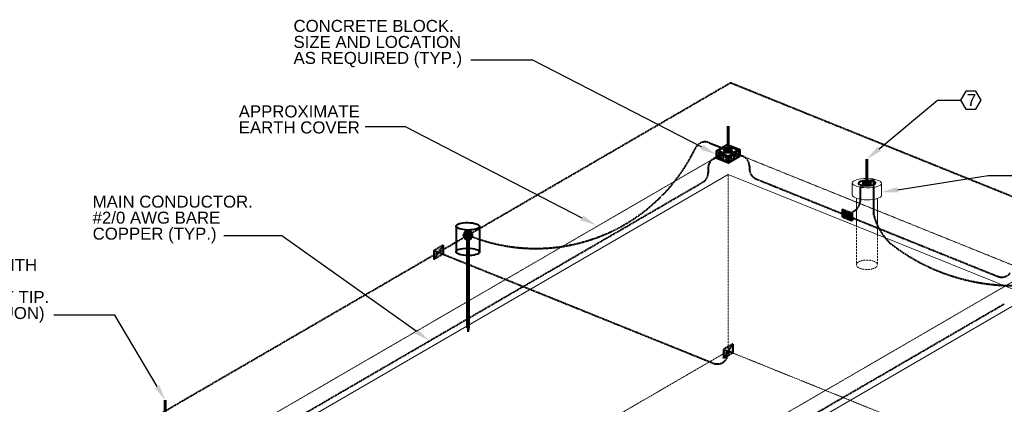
# Model space of a CAD drawing. Header units: inches. Extents: x 0 to 21849, y 0 to 20143.
# Tile 14 of 15: x 3325 to 4064, y 7102 to 7390. Entities that reach past the tile are written whole.
import ezdxf
from ezdxf import colors
from ezdxf.entities.mleader import LeaderData, LeaderLine
from ezdxf.math import Vec2, Vec3

# ---------------------------------------------------------------- set-up
doc = ezdxf.new("R2010")
doc.units = ezdxf.units.IN
doc.header["$MEASUREMENT"] = 0
for name, pattern in [('DASHED2', [0.375, 0.25, -0.125]), ('DOT', [0.25, 0, -0.25]), ('HIDDEN2', [0.1875, 0.125, -0.0625])]:
    doc.linetypes.add(name, pattern=pattern)
for name, color, linetype, lineweight in [('E-ISO-BLDG', 131, 'Continuous', 9), ('E-LPS-ISO', 7, 'DASHED2', 40), ('E-STD-TEXT', 7, 'Continuous', 25)]:
    doc.layers.add(name, color=color, linetype=linetype, lineweight=lineweight)
doc.styles.get("Standard").update_dxf_attribs({"font": 'arial.ttf'})

msp = doc.modelspace()

# ---------------------------------------------------------------- hatches: boundary and pattern name
at = {"layer": 'E-LPS-ISO', "linetype": 'Continuous'}
h = msp.add_hatch(dxfattribs=at)
h.set_pattern_fill('AR-CONC', color=0, scale=0.3762)
h.set_pattern_definition([(50, (1909.518, 5878.5344), (2.6983328, -0.2360735), [0.28215, -3.10365]), (355, (1909.518, 5878.5344), (-0.5219825, 2.8297468), [0.22572, -2.48292]), (100.45144, (1909.743, 5878.5147), (2.1763503, 2.5936732), [0.2397906, -2.6376966]), (46.1842, (1909.518, 5879.2868), (4.014962, -0.6226835), [0.423225, -4.655475]), (96.63564, (1909.8527, 5879.235), (3.516198, 3.664634), [0.359686, -3.956547]), (351.18416, (1909.518, 5879.287), (3.516198, 3.664634), [0.33858, -3.72438]), (21, (1909.8943, 5879.0987), (2.2455643, -1.5146523), [0.28215, -3.10365]), (326, (1909.8943, 5879.0987), (0.9153523, 2.7280145), [0.22572, -2.48292]), (71.45144, (1910.0814, 5878.9725), (3.1609166, 1.2133622), [0.2397906, -2.6376966]), (37.5, (1909.5181, 5878.5344), (0.04574538, 1.25234668), [0, -2.452824, 0, -2.52054, 0, -2.492325]), (7.5, (1909.5181, 5878.5344), (0.9896676, 1.48377686), [0, -1.437084, 0, -2.396394, 0, -0.949905]), (327.5, (1908.6792, 5878.5344), (2.00824, -0.08485143), [0, -0.9405, 0, -2.93436, 0, -3.89367]), (317.5, (1908.303, 5878.5344), (2.1939464, 0.376595), [0, -1.22265, 0, -1.948716, 0, -2.76507])])
h.paths.add_polyline_path([(3852.73, 7289.79), (3847.68, 7291.83), (3847.68, 7286.86)])
h.paths.add_polyline_path([(3856.89, 7288.11), (3852.73, 7289.79), (3847.68, 7286.86), (3856.89, 7283.15)])
h.paths.add_polyline_path([(3865.48, 7288.13), (3860.43, 7290.17), (3856.89, 7288.11), (3856.89, 7283.15)])
h.paths.add_polyline_path([(3865.48, 7293.1), (3860.43, 7290.17), (3865.48, 7288.13)])
at = {"layer": 'E-LPS-ISO', "linetype": 'Continuous', "transparency": 33554687}
h = msp.add_hatch(color=0, dxfattribs=at)
h.dxf.hatch_style = 1
edge = h.paths.add_edge_path()
edge.add_ellipse((3856.58, 7292.46), major_axis=(3.16, 0.03), ratio=0.336663, start_angle=89.79804, end_angle=129.00175)
edge.add_line((3854.58, 7293.27), (3855.58, 7292.87))
edge.add_ellipse((3856.58, 7292.46), major_axis=(1.58, 0.02), ratio=0.336663, start_angle=90, end_angle=129.00175, ccw=False)
edge.add_line((3856.58, 7292.99), (3856.58, 7293.53))
edge = h.paths.add_edge_path()
edge.add_ellipse((3856.58, 7292.46), major_axis=(3.16, 0.03), ratio=0.336663, start_angle=309.00175, end_angle=449.79804)
edge.add_line((3856.58, 7293.53), (3856.58, 7292.99))
edge.add_ellipse((3856.58, 7292.46), major_axis=(1.58, 0.02), ratio=0.336663, start_angle=0, end_angle=89.79804, ccw=False)
edge.add_ellipse((3856.58, 7292.46), major_axis=(1.58, 0.02), ratio=0.336663, start_angle=309.00175, end_angle=360, ccw=False)
edge.add_line((3857.58, 7292.06), (3858.58, 7291.66))
edge = h.paths.add_edge_path()
edge.add_ellipse((3856.58, 7292.46), major_axis=(1.58, 0.02), ratio=0.336663, start_angle=129.00175, end_angle=180, ccw=False)
edge.add_line((3855.58, 7292.87), (3854.58, 7293.27))
edge.add_ellipse((3856.58, 7292.46), major_axis=(3.16, 0.03), ratio=0.336663, start_angle=129.00175, end_angle=239.27389)
edge.add_line((3854.97, 7291.53), (3855.78, 7292))
edge.add_ellipse((3856.58, 7292.46), major_axis=(1.58, 0.02), ratio=0.336663, start_angle=180, end_angle=239.27389, ccw=False)
edge = h.paths.add_edge_path()
edge.add_ellipse((3856.58, 7292.46), major_axis=(1.58, 0.02), ratio=0.336663, start_angle=270, end_angle=309.00175, ccw=False)
edge.add_ellipse((3856.58, 7292.46), major_axis=(1.58, 0.02), ratio=0.336663, start_angle=239.27389, end_angle=270, ccw=False)
edge.add_line((3855.78, 7292), (3854.97, 7291.53))
edge.add_ellipse((3856.58, 7292.46), major_axis=(3.16, 0.03), ratio=0.336663, start_angle=239.27389, end_angle=309.00175)
edge.add_line((3858.58, 7291.66), (3857.58, 7292.06))
at = {"layer": 'E-LPS-ISO'}
h = msp.add_hatch(color=0, dxfattribs=at)
h.dxf.hatch_style = 1
edge = h.paths.add_edge_path()
edge.add_ellipse((3856.58, 7292.46), major_axis=(1.58, 0.02), ratio=0.336663, start_angle=90, end_angle=180)
edge.add_line((3855, 7292.45), (3856.58, 7292.46))
edge.add_line((3856.58, 7292.46), (3856.58, 7292.99))
edge = h.paths.add_edge_path()
edge.add_line((3856.58, 7292.46), (3855, 7292.45))
edge.add_ellipse((3856.58, 7292.46), major_axis=(1.58, 0.02), ratio=0.336663, start_angle=180, end_angle=270)
edge.add_line((3856.59, 7291.93), (3856.58, 7292.46))
edge = h.paths.add_edge_path()
edge.add_ellipse((3856.58, 7292.46), major_axis=(1.58, 0.02), ratio=0.336663, start_angle=270, end_angle=360)
edge.add_line((3858.16, 7292.48), (3856.58, 7292.46))
edge.add_line((3856.58, 7292.46), (3856.59, 7291.93))
edge = h.paths.add_edge_path()
edge.add_ellipse((3856.58, 7292.46), major_axis=(1.58, 0.02), ratio=0.336663, start_angle=0, end_angle=89.79804)
edge.add_line((3856.58, 7292.99), (3856.58, 7292.46))
edge.add_line((3856.58, 7292.46), (3858.16, 7292.48))
at = {"layer": 'E-LPS-ISO', "linetype": 'Continuous', "transparency": 33554687}
h = msp.add_hatch(color=0, dxfattribs=at)
h.dxf.hatch_style = 1
edge = h.paths.add_edge_path()
edge.add_ellipse((3960.71, 7267.84), major_axis=(3.16, 0.03), ratio=0.336663, start_angle=89.79804, end_angle=239.27389)
edge.add_line((3959.1, 7266.91), (3959.91, 7267.37))
edge.add_ellipse((3960.71, 7267.84), major_axis=(1.58, 0.02), ratio=0.336663, start_angle=89.79804, end_angle=239.27389, ccw=False)
edge.add_line((3960.71, 7268.37), (3960.71, 7268.9))
edge = h.paths.add_edge_path()
edge.add_ellipse((3960.71, 7267.84), major_axis=(3.16, 0.03), ratio=0.336663, start_angle=59.27389, end_angle=89.79804)
edge.add_line((3960.71, 7268.9), (3960.71, 7268.37))
edge.add_ellipse((3960.71, 7267.84), major_axis=(1.58, 0.02), ratio=0.336663, start_angle=59.27389, end_angle=89.79804, ccw=False)
edge.add_line((3961.51, 7268.31), (3962.31, 7268.77))
edge = h.paths.add_edge_path()
edge.add_ellipse((3960.71, 7267.84), major_axis=(3.16, 0.03), ratio=0.336663, start_angle=239.27389, end_angle=419.27389)
edge.add_line((3962.31, 7268.77), (3961.51, 7268.31))
edge.add_ellipse((3960.71, 7267.84), major_axis=(1.58, 0.02), ratio=0.336663, start_angle=239.27389, end_angle=419.27389, ccw=False)
edge.add_line((3959.91, 7267.37), (3959.1, 7266.91))
at = {"layer": 'E-LPS-ISO', "linetype": 'Continuous'}
h = msp.add_hatch(color=0, dxfattribs=at)
h.dxf.hatch_style = 1
edge = h.paths.add_edge_path()
edge.add_ellipse((3960.71, 7267.84), major_axis=(1.58, 0.02), ratio=0.336663, start_angle=89.79804, end_angle=209.87715)
edge.add_line((3959.34, 7267.56), (3960.71, 7267.84))
edge.add_line((3960.71, 7267.84), (3960.71, 7268.37))
edge = h.paths.add_edge_path()
edge.add_ellipse((3960.71, 7267.84), major_axis=(1.58, 0.02), ratio=0.336663, start_angle=29.87715, end_angle=89.79804)
edge.add_line((3960.71, 7268.37), (3960.71, 7267.84))
edge.add_line((3960.71, 7267.84), (3962.08, 7268.12))
edge = h.paths.add_edge_path()
edge.add_ellipse((3960.71, 7267.84), major_axis=(1.58, 0.02), ratio=0.336663, start_angle=209.87715, end_angle=389.87715)
edge.add_line((3962.08, 7268.12), (3959.34, 7267.56))
at = {"layer": 'E-LPS-ISO'}
h = msp.add_hatch(color=0, dxfattribs=at)
h.dxf.hatch_style = 1
h.paths.add_polyline_path([(3942.12, 7248.43), (3942.12, 7242.4), (3949.72, 7245.43)])
h.paths.add_polyline_path([(3949.72, 7245.43), (3942.12, 7242.4), (3949.72, 7239.39)])
h = msp.add_hatch(color=0, dxfattribs=at)
h.dxf.hatch_style = 1
h.paths.add_polyline_path([(3659.81, 7232.08), (3658.01, 7228.95), (3659.81, 7225.82), (3663.43, 7225.82), (3665.23, 7228.95), (3663.43, 7232.08)])
h = msp.add_hatch(color=0, dxfattribs=at)
h.dxf.hatch_style = 1
h.paths.add_polyline_path([(3642.93, 7214.86), (3642.93, 7221.35), (3635.85, 7217.25), (3635.85, 7210.76)])
at = {"layer": 'E-LPS-ISO', "linetype": 'HIDDEN2'}
h = msp.add_hatch(color=0, dxfattribs=at)
h.dxf.hatch_style = 1
h.paths.add_polyline_path([(3661.24, 7159.37), (3662, 7159.37), (3662, 7225.82), (3661.24, 7225.82)])
h = msp.add_hatch(color=0, dxfattribs=at)
h.dxf.hatch_style = 1
h.paths.add_polyline_path([(3661.62, 7159.37), (3661.24, 7159.37), (3661.62, 7156.32)])
h.paths.add_polyline_path([(3662, 7159.37), (3661.62, 7159.37), (3661.62, 7156.32)])
at = {"layer": 'E-LPS-ISO'}
h = msp.add_hatch(color=0, dxfattribs=at)
h.dxf.hatch_style = 1
h.paths.add_polyline_path([(3860.12, 7140.77), (3860.12, 7147.26), (3853.04, 7143.16), (3853.04, 7136.67)])

# ---------------------------------------------------------------- linework, layer by layer
at = {"layer": 'E-ISO-BLDG', "color": 0, "linetype": 'DOT', "ltscale": 0.15}
for p, q in [((3479.19, 7073.45), (3852.29, 7289.97)), ((3861.19, 7290.6), (4078.03, 7203.11)), ((3705.24, 6982.24), (4078.34, 7198.76))]:
    msp.add_line(p, q, dxfattribs=at)
at = {"layer": 'E-ISO-BLDG', "color": 0}
for p, q in [((3497.54, 7066.04), (3856.58, 7274.4)), ((3856.58, 7274.4), (4082.64, 7183.19)), ((3707.02, 6965.21), (4153.34, 7224.22))]:
    msp.add_line(p, q, dxfattribs=at)
at = {"layer": 'E-ISO-BLDG', "color": 0, "linetype": 'HIDDEN2'}
for p, q in [((3856.58, 7141.96), (3856.58, 7274.4)), ((3856.58, 7274.4), (3856.58, 7273.54)), ((3952.82, 7235.57), (3952.82, 7206.64)), ((3968.59, 7229.21), (3968.59, 7206.64)), ((3632.16, 7011.73), (3856.58, 7141.96)), ((3856.58, 7141.96), (4082.64, 7050.75))]:
    msp.add_line(p, q, dxfattribs=at)
at = {"layer": 'E-ISO-BLDG', "color": 0, "linetype": 'Continuous'}
for p, q in [((3949.76, 7268.02), (3949.76, 7258.96)), ((3971.66, 7267.66), (3971.66, 7258.64)), ((3952.82, 7256.53), (3952.82, 7235.57)), ((3968.59, 7256.29), (3968.59, 7229.21))]:
    msp.add_line(p, q, dxfattribs=at)
at = {"layer": 'E-ISO-BLDG', "color": 0}
msp.add_ellipse((3960.71, 7267.84), major_axis=(10.95, -0.18), ratio=0.31706, dxfattribs=at)
msp.add_ellipse((3960.71, 7258.82), major_axis=(10.95, -0.18), ratio=0.31706, start_param=3.141593, end_param=6.283185, dxfattribs=at)
at = {"layer": 'E-ISO-BLDG', "color": 0, "linetype": 'HIDDEN2'}
msp.add_ellipse((3960.71, 7206.64), major_axis=(7.88, 0), ratio=0.448424, dxfattribs=at)
at = {"layer": 'E-LPS-ISO', "color": 0}
for p, q in [((3388.31, 7070.34), (3858.48, 7343.19)), ((3855, 7292.45), (3858.16, 7292.48)), ((3458.44, 7048.5), (3837.69, 7268.59)), ((3877.6, 7271.07), (4058.78, 7197.97)), ((3955.56, 7264.85), (3965.86, 7270.83)), ((3942.12, 7248.44), (3942.12, 7242.4)), ((3942.12, 7248.43), (3949.72, 7245.43)), ((3942.12, 7248.43), (3949.72, 7245.43)), ((3949.72, 7245.43), (3942.12, 7242.4)), ((3945.92, 7243.91), (3951.62, 7247.26)), ((3949.72, 7245.43), (3949.72, 7239.39)), ((3949.72, 7239.39), (3942.12, 7242.4)), ((3658.01, 7228.95), (3665.23, 7228.95)), ((3661.24, 7228.95), (3662, 7228.95)), ((3642.93, 7221.35), (3635.85, 7217.25)), ((3642.93, 7221.35), (3635.85, 7210.76)), ((3642.93, 7221.35), (3642.93, 7214.86)), ((3635.85, 7217.25), (3635.85, 7210.76)), ((3635.85, 7217.25), (3642.93, 7214.86)), ((3635.85, 7210.76), (3642.93, 7214.86)), ((3639.39, 7216.05), (3845.58, 7132.86)), ((3684.49, 6957.29), (4063.74, 7177.38)), ((3661.24, 7159.37), (3662, 7159.37)), ((3661.24, 7159.37), (3661.62, 7156.32)), ((3661.62, 7156.32), (3661.62, 7159.37)), ((3662, 7159.37), (3661.62, 7156.32)), ((3860.12, 7147.26), (3853.04, 7143.16)), ((3860.12, 7147.26), (3853.04, 7136.67)), ((3853.04, 7143.16), (3853.04, 7136.67)), ((3853.04, 7143.16), (3860.12, 7140.77)), ((3853.04, 7136.67), (3860.12, 7140.77)), ((3856.58, 7141.96), (3856.57, 7140.24)), ((3860.12, 7147.26), (3860.12, 7140.77))]:
    msp.add_line(p, q, dxfattribs=at)
at = {"layer": 'E-LPS-ISO', "color": 0, "linetype": 'DASHED2'}
for p, q in [((3858.48, 7343.19), (4165.04, 7219.5)), ((3872.6, 7280.6), (3872.6, 7278.49)), ((3841.67, 7279.2), (3841.67, 7275.51))]:
    msp.add_line(p, q, dxfattribs=at)
at = {"layer": 'E-LPS-ISO', "color": 0, "linetype": 'Continuous', "lineweight": 60}
for p, q in [((3856.58, 7292.46), (3856.58, 7310.52)), ((3960.71, 7267.84), (3960.71, 7285.9)), ((3661.24, 7228.95), (3661.24, 7159.37)), ((3662, 7228.95), (3662, 7159.37)), ((3434.56, 7086.97), (3434.56, 7105.03))]:
    msp.add_line(p, q, dxfattribs=at)
at = {"layer": 'E-LPS-ISO', "color": 0, "linetype": 'Continuous'}
for p, q in [((3842.38, 7298.19), (3856.58, 7292.46)), ((3847.68, 7291.83), (3856.27, 7296.81)), ((3856.27, 7296.81), (3865.48, 7293.1)), ((3845.65, 7286.12), (3856.58, 7292.46)), ((3847.68, 7291.83), (3847.68, 7286.86)), ((3847.68, 7291.83), (3856.89, 7288.11)), ((3856.59, 7291.93), (3856.58, 7292.99)), ((3856.58, 7292.46), (3867.59, 7288.02)), ((3856.89, 7288.11), (3865.48, 7293.1)), ((3856.89, 7283.15), (3865.48, 7288.13)), ((3856.89, 7288.11), (3856.89, 7283.15)), ((3865.48, 7293.1), (3865.48, 7288.13)), ((3847.68, 7286.86), (3856.89, 7283.15)), ((3965.86, 7243.73), (3965.86, 7270.83)), ((3955.56, 7264.85), (3955.56, 7254.16)), ((3652.64, 7235.64), (3652.64, 7216.46)), ((3670.16, 7235.35), (3670.16, 7216.17))]:
    msp.add_line(p, q, dxfattribs=at)
msp.add_lwpolyline([(3665.23, 7228.95), (3663.43, 7232.08), (3659.81, 7232.08), (3658.01, 7228.95), (3659.81, 7225.82), (3663.43, 7225.82)], close=True, dxfattribs=at)
at = {"layer": 'E-LPS-ISO', "color": 0}
for centre, radius, start, end in [((3839.39, 7290.77), 8, 68.02633, 157.49309), ((3712.33, 7351.91), 133.01, 247.58664, 334.11071), ((3864.6, 7280.6), 8, 0, 68.02633), ((3849.67, 7279.2), 8, 120.1278, 180), ((3833.67, 7275.51), 8, 300.1278, 0), ((3880.6, 7278.49), 8, 180, 248.02632), ((3947.56, 7254.16), 8, 300.45991, 0), ((4009.73, 7255.36), 45.39, 194.84508, 225.81792), ((4070.42, 7341.11), 150.06, 232.03066, 302.49319), ((4061.77, 7205.39), 8, 248.02632, 323.43982), ((3848.57, 7140.27), 8, 248.02633, 359.73237)]:
    msp.add_arc(centre, radius, start, end, dxfattribs=at)
at = {"layer": 'E-LPS-ISO', "color": 0, "linetype": 'Continuous'}
for centre, major_axis, ratio in [((3856.58, 7292.46), (6.32, 0.07), 0.336663), ((3856.58, 7292.46), (3.16, 0.03), 0.336663), ((3856.58, 7292.46), (1.58, 0.02), 0.336663), ((3960.71, 7267.84), (6.32, 0.07), 0.336663), ((3960.71, 7267.84), (3.16, 0.03), 0.336663), ((3960.71, 7267.84), (1.58, 0.02), 0.336663), ((3661.4, 7235.49), (8.76, -0.15), 0.31706), ((3661.4, 7216.32), (8.76, -0.15), 0.31706)]:
    msp.add_ellipse(centre, major_axis=major_axis, ratio=ratio, dxfattribs=at)
at = {"layer": 'E-STD-TEXT', "color": 0}
msp.add_lwpolyline([(4034.8, 7323.42), (4042.49, 7323.42), (4046.33, 7330.08), (4042.49, 7336.74), (4034.8, 7336.74), (4030.96, 7330.08)], close=True, dxfattribs=at)

# ---------------------------------------------------------------- texts
at = {"layer": 'E-STD-TEXT', "color": 0, "char_height": 9, "attachment_point": 1, "line_spacing_factor": 0.8}
for s, width, heights, insert in [('\\A1;CONCRETE BLOCK.  SIZE AND LOCATION AS REQUIRED (TYP.)', 141.5068, [36.56], (3530.73, 7390.24)), ('\\A1;APPROXIMATE EARTH COVER', 99.3088, [26.28], (3489.66, 7326.13)), ('\\A1;MAIN CONDUCTOR.\\P#2/0 AWG BARE COPPER (TYP.)', 126.5935, [39.36], (3380.1, 7258.49)), ('\\A1;AIR TERMINAL WITH BASE.  MIN. 24" CLASS I, BLOUNT TIP.\\P(TYP. FOR ECM UON)', 135.9331, [66.19], (3214.82, 7211))]:
    msp.add_mtext_dynamic_manual_height_columns(s, width=width, gutter_width=48, heights=heights, dxfattribs=dict(at, insert=insert))
at = {"layer": 'E-STD-TEXT', "color": 0, "insert": (4035.73, 7334.72), "char_height": 9, "attachment_point": 1}
msp.add_mtext_dynamic_manual_height_columns('7', width=11.1701, gutter_width=48, heights=[0], dxfattribs=at)

# ---------------------------------------------------------------- leaders
at = {"layer": 'E-STD-TEXT', "color": 0}
ml = msp.add_multileader_mtext('Standard', dxfattribs=at)
ml.set_content('')
ml.set_leader_properties()
ml.build(insert=Vec2(0, 0))
ml.multileader.update_dxf_attribs({"dogleg_length": 0.36, "arrow_head_size": 12, "scale": 48})
ctx = ml.context
ctx.base_point, ctx.scale, ctx.char_height, ctx.arrow_head_size, ctx.landing_gap_size, ctx.plane_origin = Vec3(3655.09, 7359.97), 48, 8.64, 12, 4.32, Vec3(3472.94, 7318.49)
ctx.text_align_type = 2
notes = []
notes.append((ctx, [(1, (1, 1, 0), (3710.17, 7359.97), (-1, 0), 46.44, [(0, [(3847.68, 7289.34)], 0, [])])]))
ctx.mtext.insert, ctx.mtext.alignment, ctx.mtext.flow_direction = Vec3(3659.41, 7364.29), 3, 5
ml = msp.add_multileader_mtext('Standard', dxfattribs=at)
ml.set_content('')
ml.set_leader_properties()
ml.build(insert=Vec2(0, 0))
ml.multileader.update_dxf_attribs({"dogleg_length": 0.36, "arrow_head_size": 12, "scale": 48})
ctx = ml.context
ctx.base_point, ctx.scale, ctx.char_height, ctx.arrow_head_size, ctx.landing_gap_size, ctx.plane_origin = Vec3(4030.96, 7330.08), 48, 8.64, 12, 4.32, Vec3(3956.74, 7287.43)
notes.append((ctx, [(0, (1, 1, 0), (4013.68, 7330.08), (1, 0), 17.28, [(0, [(3960.71, 7285.9)], 0, [])])]))
ctx.mtext.insert, ctx.mtext.flow_direction = Vec3(4035.28, 7334.4), 5
ml = msp.add_multileader_mtext('Standard', dxfattribs=at)
ml.set_content('')
ml.set_leader_properties()
ml.build(insert=Vec2(0, 0))
ml.multileader.update_dxf_attribs({"dogleg_length": 0.36, "arrow_head_size": 12, "scale": 48})
ctx = ml.context
ctx.base_point, ctx.scale, ctx.char_height, ctx.arrow_head_size, ctx.landing_gap_size, ctx.plane_origin = Vec3(3575.8, 7310.11), 48, 8.64, 12, 4.32, Vec3(3330.44, 7258.08)
ctx.text_align_type = 2
notes.append((ctx, [(1, (1, 1, 0), (3614.61, 7310.11), (-1, 0), 30.17, [(0, [(3757.86, 7236.22)], 0, [])])]))
ctx.mtext.insert, ctx.mtext.alignment, ctx.mtext.flow_direction = Vec3(3580.12, 7314.43), 3, 5
ml = msp.add_multileader_mtext('Standard', dxfattribs=at)
ml.set_content('')
ml.set_leader_properties()
ml.build(insert=Vec2(0, 0))
ml.multileader.update_dxf_attribs({"dogleg_length": 0.36, "arrow_head_size": 12, "scale": 48})
ctx = ml.context
ctx.base_point, ctx.scale, ctx.char_height, ctx.arrow_head_size, ctx.landing_gap_size, ctx.plane_origin = Vec3(4095.14, 7273.51), 48, 8.64, 12, 4.32, Vec3(4060.2, 7329.8)
notes.append((ctx, [(0, (1, 1, 0), (4051.63, 7273.51), (1, 0), 43.51, [(0, [(3971.82, 7261.11)], 0, [])])]))
ctx.mtext.insert, ctx.mtext.flow_direction = Vec3(4099.46, 7277.83), 5
ml = msp.add_multileader_mtext('Standard', dxfattribs=at)
ml.set_content('')
ml.set_leader_properties()
ml.build(insert=Vec2(0, 0))
ml.multileader.update_dxf_attribs({"dogleg_length": 0.36, "arrow_head_size": 12, "scale": 48})
ctx = ml.context
ctx.base_point, ctx.scale, ctx.char_height, ctx.arrow_head_size, ctx.landing_gap_size, ctx.plane_origin = Vec3(3469.76, 7228.47), 48, 8.64, 12, 4.32, Vec3(3250.25, 7169.98)
ctx.text_align_type = 2
notes.append((ctx, [(1, (1, 1, 0), (3521.91, 7228.47), (-1, 0), 43.51, [(0, [(3632.43, 7149.85)], 0, [])])]))
ctx.mtext.insert, ctx.mtext.alignment, ctx.mtext.flow_direction = Vec3(3474.08, 7232.79), 3, 5
ml = msp.add_multileader_mtext('Standard', dxfattribs=at)
ml.set_content('')
ml.set_leader_properties()
ml.build(insert=Vec2(0, 0))
ml.multileader.update_dxf_attribs({"dogleg_length": 0.36, "arrow_head_size": 12, "scale": 48})
ctx = ml.context
ctx.base_point, ctx.scale, ctx.char_height, ctx.arrow_head_size, ctx.landing_gap_size, ctx.plane_origin = Vec3(3342.43, 7168.79), 48, 8.64, 12, 4.32, Vec3(3051.05, 7119.58)
ctx.text_align_type = 2
notes.append((ctx, [(1, (1, 1, 0), (3396.81, 7168.79), (-1, 0), 45.74, [(0, [(3434.56, 7105.03)], 0, [])])]))
ctx.mtext.insert, ctx.mtext.alignment, ctx.mtext.flow_direction = Vec3(3346.75, 7173.11), 3, 5
for ctx, leaders in notes:
    for number, flags, end, landing, length, lines in leaders:
        leader = LeaderData()
        leader.index, (leader.has_last_leader_line, leader.has_dogleg_vector, leader.attachment_direction) = number, flags
        leader.last_leader_point, leader.dogleg_vector, leader.dogleg_length = Vec3(end), Vec3(landing), length
        for number, points, colour, breaks in lines:
            line = LeaderLine()
            line.index, line.vertices, line.color, line.breaks = number, Vec3.list(points), colors.encode_raw_color(colour), breaks
            leader.lines.append(line)
        ctx.leaders.append(leader)

doc.saveas('drawing.dxf')
